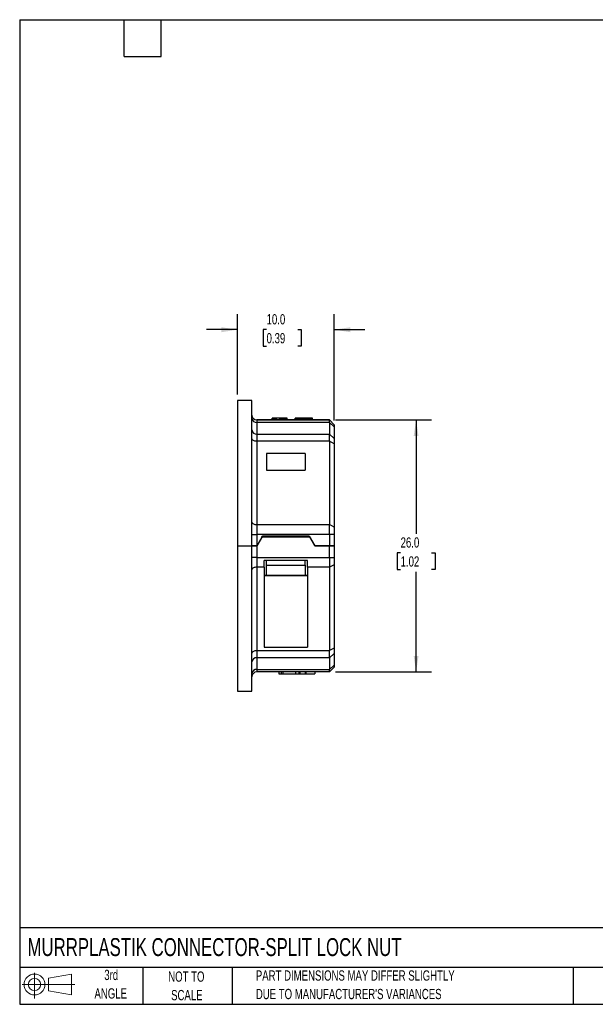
# Model space of a CAD drawing. Header units: millimetres. Extents: x 3 to 137, y 3 to 105.
# Tile 1 of 5: x 3 to 63, y 3 to 105. Entities that reach past the tile are written whole.
import ezdxf

# ---------------------------------------------------------------- set-up
doc = ezdxf.new("R2010")
doc.units = ezdxf.units.MM
doc.header["$LTSCALE"] = 0.5
doc.layers.add('DIMENSIONS', color=140, linetype='Continuous', lineweight=25)
doc.layers.add('TEXT', color=140, linetype='Continuous', lineweight=25)
doc.layers.add('SLD-DEFPOINTS', color=7, linetype='Continuous')
doc.styles.add('SLDTEXTSTYLE0', font='TXT', dxfattribs={"width": 0.7})
doc.dimstyles.new('SLDDIMSTYLE0', dxfattribs={"dimtxt": 1.079004, "dimasz": 1.651, "dimexe": 0, "dimexo": 0.0625, "dimgap": 0.269751, "dimtad": 0, "dimtih": 1, "dimtoh": 1, "dimrnd": 1e-09, "dimzin": 4, "dimdsep": 46, "dimtxsty": 'SLDTEXTSTYLE0', "dimsah": 1, "dimcen": 0.09, "dimadec": 0, "dimazin": 1, "dimtfac": 1, "dimtofl": 0, "dimtmove": 0, "dimatfit": 3, "dimfxl": 0, "dimfrac": 2, "dimtolj": 1, "dimtzin": 12, "dimarcsym": 0})
doc.dimstyles.new('SLDDIMSTYLE1', dxfattribs={"dimtxt": 1.079004, "dimasz": 1.651, "dimexe": 0, "dimexo": 0.0625, "dimgap": 0.269751, "dimtad": 0, "dimtih": 1, "dimtoh": 1, "dimrnd": 1e-09, "dimzin": 4, "dimdsep": 46, "dimtxsty": 'SLDTEXTSTYLE0', "dimsah": 1, "dimcen": 0.09, "dimadec": 0, "dimazin": 1, "dimtfac": 1, "dimtmove": 0, "dimatfit": 0, "dimfxl": 0, "dimfrac": 2, "dimtolj": 1, "dimtzin": 12, "dimarcsym": 0})

# ---------------------------------------------------------------- blocks, each defined once
blk = doc.blocks.new('Block11')
at = {"color": 7, "linetype": 'Continuous', "lineweight": 18}
for p, q in [((1.29, 2.66), (1.29, 0)), ((2.74, 2.08), (5.09, 2.52)), ((2.74, 0.8), (2.74, 2.08)), ((5.09, 2.52), (5.09, 0.37)), ((0, 1.44), (5.44, 1.44)), ((2.74, 0.8), (5.09, 0.37))]:
    blk.add_line(p, q, dxfattribs=at)
for radius in [1.08, 0.643]:
    blk.add_circle((1.29, 1.44), radius, dxfattribs=at)
blk = doc.blocks.new('Block12')
at = {"layer": 'SLD-DEFPOINTS'}
blk.add_blockref('Block11', (0, 0), dxfattribs=at)
blk = doc.blocks.new('SW_NOTE_0_2')
at = {"layer": 'TEXT', "color": 0, "char_height": 1.0583, "attachment_point": 1, "style": 'SLDTEXTSTYLE0'}
for s, insert in [('PART DIMENSIONS MAY DIFFER SLIGHTLY', (0, 1.36)), ("DUE TO MANUFACTURER'S VARIANCES", (0, -0.55))]:
    blk.add_mtext(s, dxfattribs=dict(at, insert=insert))
blk = doc.blocks.new('SW_NOTE_0_3')
at = {"layer": 'TEXT', "color": 0, "char_height": 1.058, "attachment_point": 2, "style": 'SLDTEXTSTYLE0'}
for s, insert in [('NOT TO', (2.63, 1.36)), ('SCALE', (2.68, -0.55))]:
    blk.add_mtext(s, dxfattribs=dict(at, insert=insert))
blk = doc.blocks.new('SW_NOTE_0_4')
at = {"layer": 'TEXT', "color": 0, "char_height": 1.058, "attachment_point": 2, "style": 'SLDTEXTSTYLE0'}
for s, insert in [('3rd', (1.16, 1.36)), ('ANGLE', (1.11, -0.55))]:
    blk.add_mtext(s, dxfattribs=dict(at, insert=insert))
blk = doc.blocks.new('_D')
at = {"layer": 'DIMENSIONS'}
for p, q in [((35.79, 63.47), (45.7, 63.47)), ((44.11, 63.47), (44.11, 51.71)), ((42.51, 49.75), (42.14, 49.75)), ((42.14, 49.75), (42.14, 48.04)), ((45.71, 49.75), (46.08, 49.75)), ((46.08, 49.75), (46.08, 48.04)), ((42.14, 48.04), (42.51, 48.04)), ((44.11, 37.47), (44.11, 47.8)), ((46.08, 48.04), (45.71, 48.04)), ((35.79, 37.47), (45.7, 37.47))]:
    blk.add_line(p, q, dxfattribs=at)
for points in [[(44.11, 63.47), (43.86, 61.82), (44.36, 61.82)], [(44.11, 37.47), (44.36, 39.12), (43.86, 39.12)]]:
    blk.add_solid(points, dxfattribs=at)
at = {"layer": 'DIMENSIONS', "char_height": 1.058, "attachment_point": 1, "style": 'SLDTEXTSTYLE0'}
for s, insert in [('26.0', (42.51, 51.36)), ('1.02', (42.51, 49.4))]:
    blk.add_mtext(s, dxfattribs=dict(at, insert=insert))
blk = doc.blocks.new('_D_1')
at = {"layer": 'DIMENSIONS'}
for p, q in [((25.66, 66.11), (25.66, 74.38)), ((35.66, 63.41), (35.66, 74.38)), ((25.66, 72.79), (22.48, 72.79)), ((28.67, 72.79), (28.31, 72.79)), ((28.31, 72.79), (28.31, 71.07)), ((31.88, 72.79), (32.24, 72.79)), ((32.24, 72.79), (32.24, 71.07)), ((35.66, 72.79), (38.83, 72.79)), ((28.31, 71.07), (28.67, 71.07)), ((32.24, 71.07), (31.88, 71.07))]:
    blk.add_line(p, q, dxfattribs=at)
for points in [[(25.66, 72.79), (24.01, 73.04), (24.01, 72.53)], [(35.66, 72.79), (37.31, 72.53), (37.31, 73.04)]]:
    blk.add_solid(points, dxfattribs=at)
at = {"layer": 'DIMENSIONS', "char_height": 1.058, "attachment_point": 1, "style": 'SLDTEXTSTYLE0'}
for s, insert in [('10.0', (28.67, 74.39)), ('0.39', (28.67, 72.44))]:
    blk.add_mtext(s, dxfattribs=dict(at, insert=insert))

msp = doc.modelspace()

# ---------------------------------------------------------------- linework, layer by layer
for p, q in [((27.159, 65.472), (25.659, 65.472)), ((25.659, 65.472), (25.659, 50.472)), ((27.159, 50.472), (27.159, 65.472)), ((27.659, 63.472), (27.659, 63.204)), ((27.659, 63.472), (35.159, 63.472)), ((32.316, 63.472), (27.659, 63.472)), ((27.659, 63.204), (27.659, 62.008)), ((35.159, 63.204), (27.659, 63.204)), ((29.24, 63.472), (29.24, 63.672)), ((29.266, 63.472), (29.266, 63.472)), ((29.443, 63.472), (29.266, 63.472)), ((29.266, 63.472), (29.266, 63.472)), ((30.178, 63.472), (29.266, 63.472)), ((29.266, 63.472), (29.266, 63.472)), ((30.766, 63.472), (29.266, 63.472)), ((29.443, 63.472), (29.443, 63.472)), ((29.443, 63.472), (29.443, 63.472)), ((30.766, 63.472), (29.443, 63.472)), ((30.766, 63.472), (29.489, 63.472)), ((30.766, 63.472), (29.511, 63.472)), ((29.685, 63.672), (29.735, 63.672)), ((30.178, 63.672), (30.001, 63.672)), ((30.001, 63.672), (30.557, 63.672)), ((30.001, 63.472), (30.001, 63.472)), ((30.178, 63.472), (30.001, 63.472)), ((30.023, 63.472), (30.023, 63.672)), ((30.456, 63.672), (30.178, 63.672)), ((30.456, 63.472), (30.178, 63.472)), ((30.178, 63.472), (30.178, 63.472)), ((30.766, 63.472), (30.766, 63.472)), ((30.766, 63.472), (30.766, 63.472)), ((30.766, 63.472), (30.766, 63.472)), ((30.766, 63.472), (30.766, 63.472)), ((30.791, 63.472), (30.791, 63.672)), ((31.621, 63.472), (31.621, 63.672)), ((31.621, 63.672), (31.626, 63.672)), ((31.621, 63.472), (31.621, 63.672)), ((32.67, 63.672), (31.626, 63.672)), ((31.626, 63.672), (33.126, 63.672)), ((33.126, 63.672), (31.626, 63.672)), ((31.626, 63.672), (32.689, 63.672)), ((31.626, 63.672), (31.626, 63.472)), ((31.626, 63.472), (31.626, 63.472)), ((32.67, 63.472), (31.626, 63.472)), ((31.626, 63.472), (31.626, 63.472)), ((33.126, 63.472), (31.626, 63.472)), ((31.646, 63.472), (31.646, 63.472)), ((32.316, 63.472), (31.646, 63.472)), ((31.822, 63.472), (31.822, 63.472)), ((33.126, 63.672), (31.849, 63.672)), ((31.849, 63.672), (33.126, 63.672)), ((33.126, 63.472), (31.849, 63.472)), ((33.126, 63.672), (31.871, 63.672)), ((33.126, 63.472), (31.871, 63.472)), ((33.126, 63.472), (31.953, 63.472)), ((32.316, 63.472), (31.953, 63.472)), ((32.175, 63.472), (31.997, 63.472)), ((32.039, 63.472), (32.039, 63.472)), ((32.175, 63.472), (32.039, 63.472)), ((32.039, 63.472), (32.039, 63.472)), ((32.316, 63.472), (32.039, 63.472)), ((35.159, 63.472), (33.001, 63.472)), ((33.126, 63.472), (33.001, 63.472)), ((33.126, 63.472), (33.001, 63.472)), ((33.126, 63.472), (33.001, 63.472)), ((33.126, 63.472), (33.001, 63.472)), ((33.126, 63.472), (33.126, 63.672)), ((33.126, 63.472), (33.126, 63.472)), ((33.126, 63.472), (33.126, 63.472)), ((33.126, 63.472), (33.126, 63.472)), ((33.126, 63.472), (33.126, 63.472)), ((33.126, 63.472), (33.126, 63.472)), ((33.126, 63.472), (33.126, 63.472)), ((33.126, 63.472), (33.126, 63.472)), ((33.152, 63.672), (33.13, 63.672)), ((33.152, 63.472), (33.152, 63.672)), ((33.424, 63.672), (33.345, 63.672)), ((33.345, 63.472), (33.345, 63.672)), ((33.424, 63.472), (33.345, 63.472)), ((33.424, 63.472), (33.424, 63.672)), ((35.159, 63.204), (35.159, 63.472)), ((35.659, 62.972), (35.159, 63.472)), ((35.159, 63.472), (35.159, 63.472)), ((35.659, 62.972), (35.159, 63.472)), ((35.159, 63.204), (35.159, 62.008)), ((35.659, 62.771), (35.159, 63.204)), ((27.659, 62.008), (27.659, 61.276)), ((27.659, 62.008), (35.159, 62.008)), ((35.159, 61.276), (35.159, 62.008)), ((35.659, 61.575), (35.159, 62.008)), ((35.659, 62.972), (35.659, 62.771)), ((35.659, 62.972), (35.659, 62.972)), ((35.659, 62.771), (35.659, 61.575)), ((27.659, 61.276), (27.659, 52.668)), ((35.159, 61.276), (27.659, 61.276)), ((35.159, 61.276), (35.159, 52.668)), ((35.659, 61.026), (35.159, 61.276)), ((35.659, 61.575), (35.659, 61.026)), ((35.659, 61.026), (35.659, 52.418)), ((28.659, 60.017), (28.659, 58.285)), ((32.659, 60.017), (28.659, 60.017)), ((32.659, 60.017), (32.659, 58.285)), ((28.659, 58.285), (32.659, 58.285)), ((27.659, 52.668), (27.659, 51.668)), ((27.659, 52.668), (35.159, 52.668)), ((35.159, 51.668), (35.159, 52.668)), ((35.659, 52.418), (35.159, 52.668)), ((35.659, 52.418), (35.659, 51.668)), ((27.659, 51.668), (27.659, 50.472)), ((35.159, 51.668), (27.659, 51.668)), ((28.236, 51.472), (27.659, 50.472)), ((28.178, 51.372), (27.659, 50.472)), ((28.178, 51.372), (28.236, 51.472)), ((33.139, 51.372), (28.178, 51.372)), ((33.081, 51.472), (28.236, 51.472)), ((33.081, 51.472), (28.236, 51.472)), ((28.236, 51.472), (28.236, 51.472)), ((33.081, 51.472), (33.659, 50.472)), ((33.081, 51.472), (33.081, 51.472)), ((33.081, 51.472), (33.139, 51.372)), ((33.659, 50.472), (33.139, 51.372)), ((35.159, 51.668), (35.159, 50.472)), ((35.659, 51.668), (35.159, 51.668)), ((35.659, 51.668), (35.659, 50.472)), ((25.659, 50.472), (27.159, 50.472)), ((25.659, 50.472), (25.659, 35.472)), ((27.159, 35.472), (27.159, 50.472)), ((27.659, 50.472), (27.159, 50.472)), ((27.659, 50.472), (27.659, 49.276)), ((33.659, 50.472), (35.159, 50.472)), ((35.159, 50.472), (33.659, 50.472)), ((35.159, 50.472), (35.659, 50.472)), ((35.159, 49.276), (35.159, 50.472)), ((35.659, 50.472), (35.159, 50.472)), ((35.659, 50.472), (35.659, 49.276)), ((27.659, 49.276), (27.159, 49.276)), ((27.659, 49.276), (27.659, 48.276)), ((27.659, 49.276), (35.159, 49.276)), ((32.909, 48.972), (28.409, 48.972)), ((28.409, 48.276), (28.409, 48.972)), ((28.659, 48.472), (28.659, 48.972)), ((32.659, 48.472), (32.659, 48.972)), ((32.909, 48.276), (32.909, 48.972)), ((35.159, 49.276), (35.159, 48.276)), ((35.159, 49.276), (35.659, 49.276)), ((35.659, 49.276), (35.659, 48.526)), ((27.659, 48.276), (27.659, 39.668)), ((28.409, 48.276), (27.659, 48.276)), ((28.409, 48.276), (28.409, 40.026)), ((28.659, 48.472), (32.659, 48.472)), ((28.659, 47.472), (28.659, 48.472)), ((32.659, 48.472), (32.659, 47.472)), ((35.159, 48.276), (32.909, 48.276)), ((32.909, 48.276), (32.909, 40.026)), ((35.659, 48.526), (35.159, 48.276)), ((35.159, 48.276), (35.159, 39.668)), ((35.659, 48.526), (35.659, 39.918)), ((28.409, 47.472), (28.659, 47.472)), ((32.909, 47.372), (28.409, 47.372)), ((28.659, 47.472), (32.659, 47.472)), ((32.659, 47.472), (32.909, 47.472)), ((27.659, 39.668), (35.159, 39.668)), ((27.659, 39.668), (27.659, 38.936)), ((28.409, 40.026), (32.909, 40.026)), ((35.659, 39.918), (35.159, 39.668)), ((35.159, 38.936), (35.159, 39.668)), ((35.659, 39.918), (35.659, 39.369)), ((35.159, 38.936), (27.659, 38.936)), ((27.659, 38.936), (27.659, 37.74)), ((35.659, 39.369), (35.159, 38.936)), ((35.159, 38.936), (35.159, 37.74)), ((35.659, 39.369), (35.659, 38.173)), ((27.659, 37.74), (35.159, 37.74)), ((27.659, 37.74), (27.659, 37.472)), ((35.659, 38.173), (35.159, 37.74)), ((35.659, 37.972), (35.159, 37.472)), ((35.159, 37.472), (35.159, 37.74)), ((35.659, 38.173), (35.659, 37.972)), ((35.159, 37.472), (27.659, 37.472)), ((29.948, 37.472), (29.948, 37.272)), ((29.948, 37.272), (30.159, 37.272)), ((30.159, 37.472), (30.159, 37.272)), ((30.159, 37.272), (30.361, 37.272)), ((30.361, 37.472), (30.361, 37.272)), ((30.361, 37.272), (31.664, 37.272)), ((31.664, 37.472), (31.664, 37.272)), ((31.664, 37.272), (31.997, 37.272)), ((31.997, 37.472), (31.997, 37.272)), ((31.997, 37.272), (32.15, 37.272)), ((32.15, 37.272), (32.15, 37.472)), ((32.15, 37.272), (32.657, 37.272)), ((32.657, 37.472), (32.657, 37.272)), ((32.657, 37.272), (32.71, 37.272)), ((32.71, 37.472), (32.71, 37.272)), ((32.71, 37.272), (33.661, 37.272)), ((33.661, 37.472), (33.661, 37.272)), ((25.659, 35.472), (27.159, 35.472))]:
    msp.add_line(p, q)
at = {"flags": 128}
for points in [[(27.659, 61.276), (27.561, 61.281), (27.467, 61.295), (27.381, 61.318), (27.305, 61.349), (27.243, 61.387), (27.197, 61.43), (27.168, 61.477), (27.159, 61.526)], [(27.159, 52.918), (27.168, 52.869), (27.197, 52.822), (27.243, 52.779), (27.305, 52.741), (27.381, 52.71), (27.467, 52.687), (27.561, 52.673), (27.659, 52.668)], [(27.159, 51.668), (27.168, 51.668), (27.197, 51.668), (27.243, 51.668), (27.305, 51.668), (27.381, 51.668), (27.467, 51.668), (27.561, 51.668), (27.659, 51.668)], [(27.159, 50.472), (27.168, 50.472), (27.197, 50.472), (27.243, 50.472), (27.305, 50.472), (27.381, 50.472), (27.467, 50.472), (27.561, 50.472), (27.659, 50.472)], [(27.659, 48.276), (27.561, 48.271), (27.467, 48.257), (27.381, 48.234), (27.305, 48.202), (27.243, 48.165), (27.197, 48.121), (27.168, 48.074), (27.159, 48.026)], [(27.659, 39.668), (27.561, 39.663), (27.467, 39.649), (27.381, 39.626), (27.305, 39.595), (27.243, 39.557), (27.197, 39.514), (27.168, 39.467), (27.159, 39.418)]]:
    msp.add_lwpolyline(points, dxfattribs=at)
for centre, radius, start, end in [((27.659, 63.972), 0.5, 180, 270), ((27.659, 63.972), 0.5, 180, 270), ((27.628, 63.673), 0.47, 184.40195, 273.81126), ((27.628, 62.477), 0.47, 184.40195, 273.81126), ((27.628, 38.467), 0.47, 86.18874, 175.59805), ((27.628, 37.271), 0.47, 86.18874, 175.59805), ((27.659, 36.972), 0.5, 90, 180)]:
    msp.add_arc(centre, radius, start, end)
for points, knots in [([(30.023, 63.672), (29.876, 63.672), (29.74, 63.672), (29.487, 63.672), (29.393, 63.672), (29.27, 63.672), (29.24, 63.672), (29.24, 63.672)], [-3, -3, -3, -3, -2, -2, -1, -1, 0, 0, 0, 0]), ([(29.24, 63.672), (29.24, 63.672), (29.257, 63.672), (29.327, 63.672), (29.376, 63.672), (29.502, 63.672), (29.584, 63.672), (29.685, 63.672)], [-3, -3, -3, -3, -2, -2, -1, -1, 0, 0, 0, 0]), ([(30.023, 63.472), (29.876, 63.472), (29.74, 63.472), (29.487, 63.472), (29.393, 63.472), (29.27, 63.472), (29.24, 63.472), (29.24, 63.472)], [-3, -3, -3, -3, -2, -2, -1, -1, 0, 0, 0, 0]), ([(29.735, 63.672), (29.658, 63.672), (29.598, 63.672), (29.511, 63.672), (29.476, 63.672), (29.423, 63.672), (29.41, 63.672), (29.41, 63.672)], [-3, -3, -3, -3, -2, -2, -1, -1, 0, 0, 0, 0]), ([(29.41, 63.672), (29.41, 63.672), (29.424, 63.672), (29.479, 63.672), (29.515, 63.672), (29.606, 63.672), (29.655, 63.672), (29.708, 63.672)], [-3, -3, -3, -3, -2, -2, -1, -1, 0, 0, 0, 0]), ([(29.735, 63.472), (29.658, 63.472), (29.598, 63.472), (29.511, 63.472), (29.476, 63.472), (29.423, 63.472), (29.41, 63.472), (29.41, 63.472)], [-3, -3, -3, -3, -2, -2, -1, -1, 0, 0, 0, 0]), ([(30.01, 63.672), (29.984, 63.672), (29.931, 63.672), (29.854, 63.672), (29.779, 63.672), (29.732, 63.672), (29.708, 63.672)], [0, 0, 0, 0, 0.2582954, 0.5094892, 0.7559042, 1, 1, 1, 1]), ([(30.01, 63.672), (30.144, 63.672), (30.255, 63.672), (30.436, 63.672), (30.503, 63.672), (30.59, 63.672), (30.612, 63.672), (30.612, 63.672)], [-3, -3, -3, -3, -2, -2, -1, -1, 0, 0, 0, 0]), ([(30.791, 63.672), (30.791, 63.672), (30.759, 63.672), (30.633, 63.672), (30.542, 63.672), (30.303, 63.672), (30.17, 63.672), (30.023, 63.672)], [-3, -3, -3, -3, -2, -2, -1, -1, 0, 0, 0, 0]), ([(30.791, 63.472), (30.791, 63.472), (30.759, 63.472), (30.633, 63.472), (30.542, 63.472), (30.303, 63.472), (30.17, 63.472), (30.023, 63.472)], [-3, -3, -3, -3, -2, -2, -1, -1, 0, 0, 0, 0]), ([(30.55, 63.472), (30.516, 63.472), (30.436, 63.472), (30.356, 63.472), (30.31, 63.472)], [0, 0, 0, 0, 0.4178614, 1, 1, 1, 1]), ([(30.612, 63.672), (30.612, 63.672), (30.595, 63.672), (30.529, 63.672), (30.493, 63.672), (30.456, 63.672)], [-2, -2, -2, -2, -1, -1, 0, 0, 0, 0]), ([(30.557, 63.672), (30.634, 63.672), (30.693, 63.672), (30.771, 63.672), (30.791, 63.672), (30.791, 63.672)], [-2, -2, -2, -2, -1, -1, 0, 0, 0, 0]), ([(31.997, 63.472), (31.949, 63.472), (31.89, 63.472), (31.752, 63.472), (31.685, 63.472), (31.621, 63.472)], [-2, -2, -2, -2, -1, -1, 0, 0, 0, 0]), ([(31.997, 63.472), (31.949, 63.472), (31.89, 63.472), (31.752, 63.472), (31.685, 63.472), (31.621, 63.472)], [-2, -2, -2, -2, -1, -1, 0, 0, 0, 0]), ([(32.424, 63.472), (32.378, 63.472), (32.29, 63.472), (32.165, 63.472), (32.052, 63.472), (31.953, 63.472), (31.865, 63.472), (31.816, 63.472), (31.792, 63.472)], [0, 0, 0, 0, 0.2082253, 0.397631, 0.5694982, 0.7255406, 0.8680441, 1, 1, 1, 1]), ([(32.224, 63.472), (32.21, 63.472), (32.182, 63.472), (32.153, 63.472), (32.134, 63.472), (32.132, 63.472), (32.131, 63.472)], [0, 0, 0, 0, 0.26284541, 0.5132508, 0.75691215, 1, 1, 1, 1]), ([(32.354, 63.472), (32.286, 63.472), (32.235, 63.472), (32.17, 63.472), (32.153, 63.472), (32.153, 63.472)], [-2, -2, -2, -2, -1, -1, 0, 0, 0, 0]), ([(32.316, 63.472), (32.31, 63.472), (32.294, 63.472), (32.293, 63.472), (32.293, 63.472)], [0, 0, 0, 0, 0.39490226, 1, 1, 1, 1]), ([(33.152, 63.472), (33.152, 63.472), (33.095, 63.472), (32.87, 63.472), (32.684, 63.472), (32.424, 63.472)], [-2, -2, -2, -2, -1, -1, 0, 0, 0, 0]), ([(32.67, 63.672), (32.717, 63.672), (32.796, 63.672), (32.877, 63.672), (32.91, 63.672)], [0, 0, 0, 0, 0.5821386, 1, 1, 1, 1]), ([(32.91, 63.472), (32.877, 63.472), (32.796, 63.472), (32.717, 63.472), (32.67, 63.472)], [0, 0, 0, 0, 0.4178614, 1, 1, 1, 1]), ([(33.152, 63.472), (33.146, 63.472), (33.135, 63.472), (33.069, 63.472), (33.015, 63.472), (33.001, 63.472)], [0, 0, 0, 0, 0.4993361, 0.8619618, 1, 1, 1, 1]), ([(33.121, 63.672), (33.13, 63.672), (33.15, 63.672), (33.151, 63.672), (33.152, 63.672)], [0, 0, 0, 0, 0.45231009, 1, 1, 1, 1]), ([(33.345, 63.472), (33.328, 63.472), (33.303, 63.472), (33.237, 63.472), (33.189, 63.472), (33.126, 63.472)], [-2, -2, -2, -2, -1, -1, 0, 0, 0, 0]), ([(33.345, 63.672), (33.335, 63.672), (33.316, 63.672), (33.26, 63.672), (33.202, 63.672), (33.164, 63.672), (33.152, 63.672)], [0, 0, 0, 0, 0.25867799, 0.51921692, 0.84465564, 1, 1, 1, 1]), ([(33.152, 63.672), (33.189, 63.672), (33.254, 63.672), (33.339, 63.672), (33.393, 63.672), (33.414, 63.672), (33.424, 63.672)], [0, 0, 0, 0, 0.3241672, 0.5704058, 0.8174686, 1, 1, 1, 1])]:
    msp.add_open_spline(points, degree=3, knots=knots)
msp.add_open_spline([(32.689, 63.672), (32.788, 63.672), (32.862, 63.672), (32.91, 63.672)], degree=3)
at = {"layer": 'TEXT'}
for p, q in [((3.175, 104.775), (136.525, 104.775)), ((3.175, 104.775), (3.175, 3.175)), ((13.97, 100.965), (13.97, 104.775)), ((17.78, 100.965), (17.78, 104.775)), ((13.97, 100.965), (17.78, 100.965)), ((136.525, 11.063), (3.175, 11.063)), ((136.525, 6.985), (3.175, 6.985)), ((15.875, 6.985), (15.875, 3.175)), ((25.106, 6.985), (25.106, 3.175)), ((60.323, 6.985), (60.323, 3.175)), ((3.175, 3.175), (136.525, 3.175))]:
    msp.add_line(p, q, dxfattribs=at)

# ---------------------------------------------------------------- block references
at = {"layer": 'SLD-DEFPOINTS'}
msp.add_blockref('Block12', (3.419, 3.777), dxfattribs=at)
at = {"layer": 'TEXT'}
for name, p in [('SW_NOTE_0_4', (11.466, 5.376)), ('SW_NOTE_0_3', (17.755, 5.204)), ('SW_NOTE_0_2', (27.56, 5.316))]:
    msp.add_blockref(name, p, dxfattribs=at)

# ---------------------------------------------------------------- texts
at = {"layer": 'TEXT', "insert": (3.983, 10.006), "char_height": 1.85208, "attachment_point": 1, "style": 'SLDTEXTSTYLE0'}
msp.add_mtext('MURRPLASTIK CONNECTOR-SPLIT LOCK NUT', dxfattribs=at)

# ---------------------------------------------------------------- dimensions: what is measured, and where the dimension line sits
at = {"layer": 'DIMENSIONS'}
for base, p1, p2, angle, dimstyle, picture, middle in [((35.659, 72.788), (25.659, 65.472), (35.659, 62.771), 0, 'SLDDIMSTYLE1', '_D_1', (30.277, 72.788)), ((44.11, 37.472), (35.159, 63.472), (35.159, 37.472), 90, 'SLDDIMSTYLE0', '_D', (44.11, 49.754))]:
    dim = msp.add_linear_dim(base=base, p1=p1, p2=p2, angle=angle, dimstyle=dimstyle, dxfattribs=at)
    dim.commit()
    dim.dimension.update_dxf_attribs({"geometry": picture, "text_midpoint": middle, "dimtype": 160})

doc.saveas('drawing.dxf')
